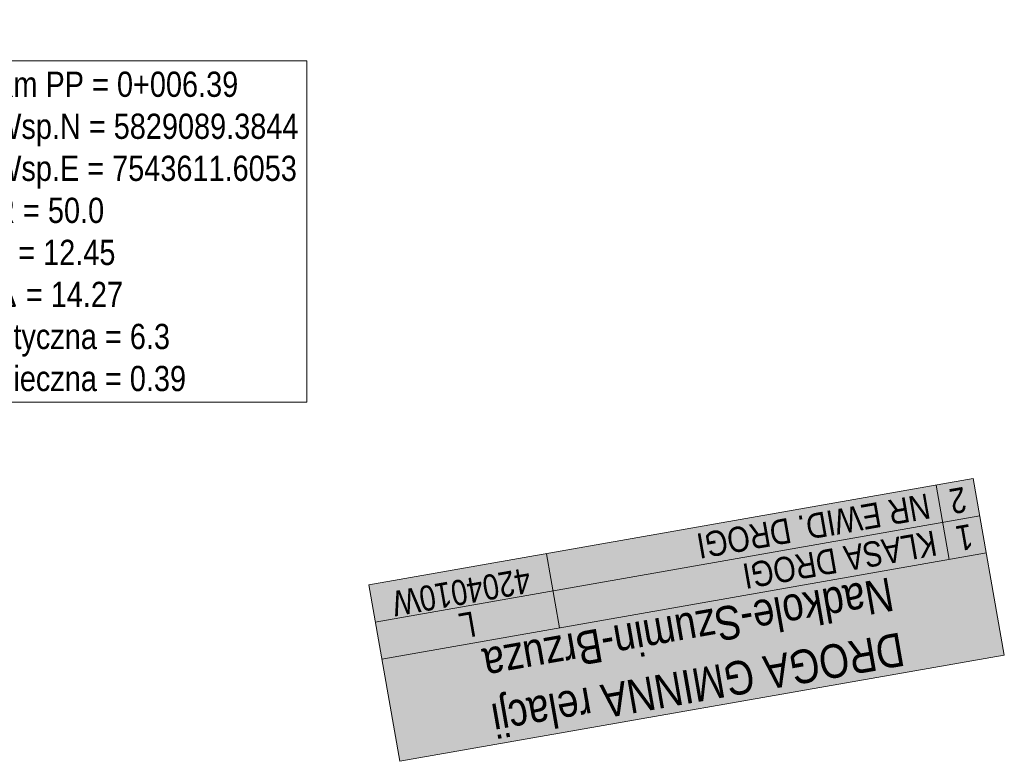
# Model space of a CAD drawing. Header units: metres. Extents: x 6467369 to 7543668, y 5829073 to 6004987.
# Tile 4 of 256: x 7543639 to 7543668, y 5829081 to 5829104. Entities that reach past the tile are written whole.
import ezdxf

# ---------------------------------------------------------------- set-up
doc = ezdxf.new("R2010")
doc.units = ezdxf.units.M
doc.layers.get('0').update_dxf_attribs({"lineweight": 0})
doc.layers.add('_D-wydruk ramka', color=7, linetype='Continuous', lineweight=20)
doc.layers.add('C-DROGI-SYTUACJA-ETYKIETY', color=7, linetype='Continuous', lineweight=0)
doc.styles.add('STYLE2', font='ARIALN.TTF', dxfattribs={"height": 1})

# ---------------------------------------------------------------- blocks, each defined once
blk = doc.blocks.new('*T103')
at = {"layer": '_D-wydruk ramka', "color": 0, "linetype": 'ByBlock', "lineweight": -2, "ltscale": 0.01, "transparency": 16777216}
for p, q in [((-0.922, 5.246), (-18.903, 2.085)), ((-1.637, 2.846), (-2.025, 5.052)), ((0, 0), (-0.922, 5.246)), ((-0.728, 4.143), (-18.709, 0.982)), ((-0.534, 3.04), (-18.515, -0.121)), ((-13.234, 0.807), (-13.621, 3.014)), ((-17.981, -3.16), (-18.903, 2.085)), ((0, 0), (-17.981, -3.16))]:
    blk.add_line(p, q, dxfattribs=at)
at = {"layer": '_D-wydruk ramka', "color": 7, "ltscale": 0.01, "true_color": 0xffffff, "transparency": 16777216}
for points in [[(-1.831, 3.949), (-2.025, 5.052), (-13.427, 1.911), (-13.621, 3.014)], [(-0.728, 4.143), (-0.922, 5.246), (-1.831, 3.949), (-2.025, 5.052)], [(-0.534, 3.04), (-0.728, 4.143), (-1.637, 2.846), (-1.831, 3.949)], [(-1.637, 2.846), (-1.831, 3.949), (-13.234, 0.807), (-13.427, 1.911)], [(-13.427, 1.911), (-13.621, 3.014), (-18.709, 0.982), (-18.903, 2.085)], [(-13.234, 0.807), (-13.427, 1.911), (-18.515, -0.121), (-18.709, 0.982)]]:
    blk.add_solid(points, dxfattribs=at)
at = {"layer": '_D-wydruk ramka', "color": 3, "ltscale": 0.01, "transparency": 16777216}
blk.add_solid([(0, 0), (-0.534, 3.04), (-17.981, -3.16), (-18.515, -0.121)], dxfattribs=at)
at = {"layer": '_D-wydruk ramka', "color": 0, "ltscale": 0.01, "transparency": 16777216, "rotation": 189.9687, "style": 'STYLE2'}
for s, insert, char_height, width, attachment_point in [('{\\C256;\\c0;2', (-1.377, 4.597), 0.75, 1, 5), ('{\\C256;\\c0; NR EWID. DROGI}', (-1.987, 4.49), 0.75, 11.65402, 4), ('{\\C256;\\c0;1', (-1.183, 3.494), 0.75, 1, 5), ('{\\C256;\\c0; KLASA DROGI}', (-1.793, 3.387), 0.75, 11.65402, 4), ('{\\C256;\\c0;4204010W', (-16.079, 1.505), 0.75, 5.24227, 2), ('{\\C256;\\c0;DROGA GMINNA relacji Nadkole-Szumin-Brzuza}', (-9.257, -0.06), 1, 18.13629, 5), ('{\\C256;\\c0;L', (-15.971, 0.895), 0.75, 5.24227, 5)]:
    blk.add_mtext(s, dxfattribs=dict(at, insert=insert, char_height=char_height, width=width, attachment_point=attachment_point))

msp = doc.modelspace()

# ---------------------------------------------------------------- block references
msp.add_blockref('*T103', (7543667.956, 5829084.609))

# ---------------------------------------------------------------- texts
at = {"layer": 'C-DROGI-SYTUACJA-ETYKIETY', "color": 7, "linetype": 'Continuous', "lineweight": 15, "insert": (7543637.909, 5829097.205), "char_height": 0.75, "width": 9.08793, "attachment_point": 4, "style": 'STYLE2', "bg_fill": 3, "box_fill_scale": 1.4, "bg_fill_color": 256, "bg_fill_true_color": 13158600, "bg_fill_transparency": 0}
msp.add_mtext('Km PP = 0+006.39\\PWsp.N = 5829089.3844\\PWsp.E = 7543611.6053{\\fSimplex|b0|i0|c161|p2;\\P}R = 50.0\\PL = 12.45\\P{\\fSimplex|b0|i0|c161|p2;Δ} = 14.27\\PStyczna = 6.3\\PSieczna = 0.39', dxfattribs=at)

# ---------------------------------------------------------------- next in the draw order: linework, layer by layer
at = {"layer": 'C-DROGI-SYTUACJA-ETYKIETY', "color": 7, "linetype": 'Continuous', "lineweight": 15}
for p, q in [((7543647.207, 5829102.284), (7543637.609, 5829102.284)), ((7543647.207, 5829092.126), (7543647.207, 5829102.284)), ((7543637.609, 5829092.126), (7543647.207, 5829092.126))]:
    msp.add_line(p, q, dxfattribs=at)

doc.saveas('drawing.dxf')
